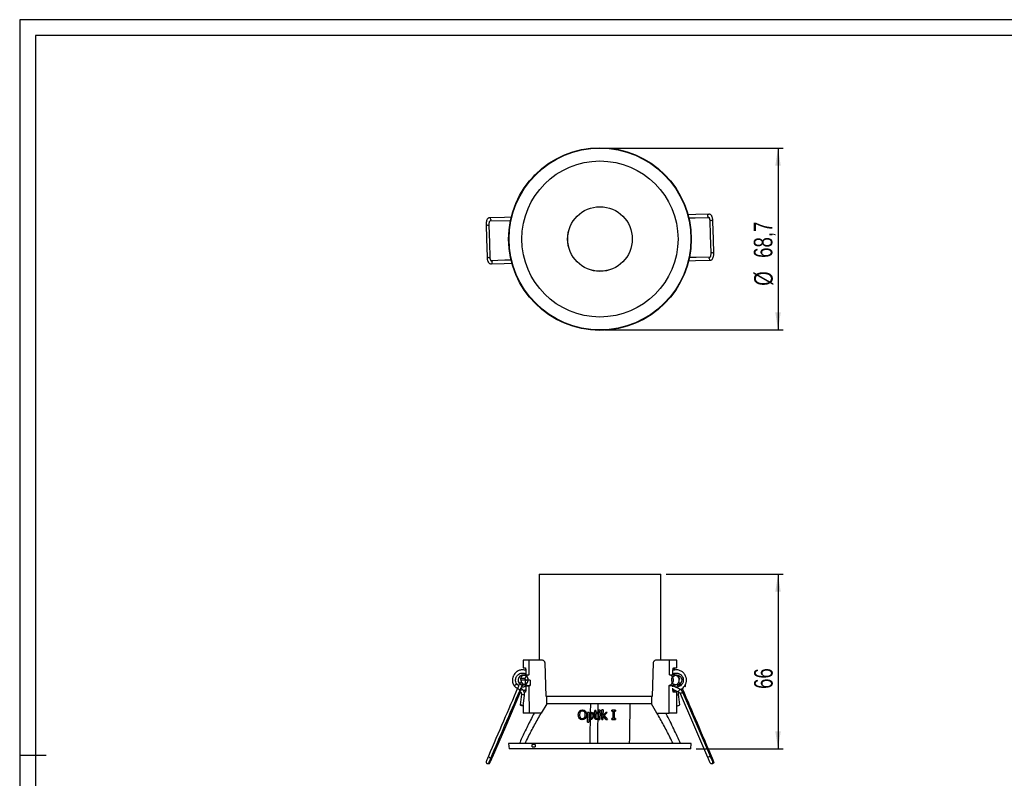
# Model space of a CAD drawing. Header units: millimetres. Extents: x 20 to 400, y 8 to 286.
# Tile 4 of 8: x 20 to 206, y 142 to 286. Entities that reach past the tile are written whole.
import ezdxf

# ---------------------------------------------------------------- set-up
doc = ezdxf.new("R2010")
doc.units = ezdxf.units.MM
doc.linetypes.add('CENTERX2', pattern=[20.32, 12.7, -2.54, 2.54, -2.54])
doc.layers.add('SLD-0', color=179, linetype='Continuous')
doc.styles.add('SLDTEXTSTYLE1', font='TXT', dxfattribs={"width": 0.75})
doc.dimstyles.new('SLDDIMSTYLE0', dxfattribs={"dimtxt": 3.5, "dimasz": 3.302, "dimexe": 0, "dimexo": 0.0625, "dimgap": 0.875, "dimtad": 1, "dimdec": 1, "dimlfac": 2, "dimrnd": 1e-09, "dimzin": 12, "dimdsep": 46, "dimtxsty": 'SLDTEXTSTYLE1', "dimsah": 1, "dimcen": 0.09, "dimadec": 0, "dimazin": 3, "dimtfac": 1, "dimtdec": 1, "dimtofl": 0, "dimtmove": 0, "dimatfit": 3, "dimfxl": 1, "dimfrac": 2, "dimtolj": 1, "dimtzin": 12, "dimarcsym": 0})
doc.dimstyles.new('SLDDIMSTYLE1', dxfattribs={"dimtxt": 3.5, "dimasz": 3.302, "dimexe": 0, "dimexo": 0.0625, "dimgap": 0.875, "dimtad": 1, "dimdec": 1, "dimlfac": 2, "dimrnd": 1e-09, "dimzin": 12, "dimdsep": 46, "dimtxsty": 'SLDTEXTSTYLE1', "dimsah": 1, "dimcen": 0.09, "dimadec": 0, "dimazin": 3, "dimtfac": 1, "dimtofl": 0, "dimtmove": 0, "dimatfit": 3, "dimfxl": 1, "dimfrac": 2, "dimtolj": 1, "dimtzin": 12, "dimarcsym": 0})

# ---------------------------------------------------------------- blocks, each defined once
blk = doc.blocks.new('_D')
at = {"layer": 'SLD-0'}
for p, q in [((141.68, 181.02), (163.82, 181.02)), ((162.82, 181.02), (162.82, 148.04)), ((147.35, 148.04), (163.82, 148.04))]:
    blk.add_line(p, q, dxfattribs=at)
for points in [[(162.82, 181.02), (162.31, 177.72), (163.33, 177.72)], [(162.82, 148.04), (163.33, 151.34), (162.31, 151.34)]]:
    blk.add_solid(points, dxfattribs=at)
at = {"layer": 'SLD-0', "insert": (158.31, 159.37), "char_height": 3.5, "attachment_point": 1, "rotation": 90, "style": 'SLDTEXTSTYLE1'}
blk.add_mtext('66', dxfattribs=at)
blk = doc.blocks.new('_D_1')
at = {"layer": 'SLD-0'}
for p, q in [((130.18, 261.56), (163.82, 261.56)), ((162.82, 261.56), (162.82, 227.21)), ((130.18, 227.21), (163.82, 227.21))]:
    blk.add_line(p, q, dxfattribs=at)
for points in [[(162.82, 261.56), (162.31, 258.26), (163.33, 258.26)], [(162.82, 227.21), (163.33, 230.51), (162.31, 230.51)]]:
    blk.add_solid(points, dxfattribs=at)
at = {"layer": 'SLD-0', "char_height": 3.5, "attachment_point": 1, "rotation": 90, "style": 'SLDTEXTSTYLE1'}
for s, insert in [('68,7', (158.25, 240.83)), ('%%c', (158.31, 235.55))]:
    blk.add_mtext(s, dxfattribs=dict(at, insert=insert))

msp = doc.modelspace()

# ---------------------------------------------------------------- linework, layer by layer
at = {"color": 7, "linetype": 'Continuous', "lineweight": 25}
for p, q in [((116.419, 255.933), (116.388, 255.963)), ((116.903, 256.508), (116.935, 256.478)), ((108.353, 247.795), (112.295, 247.906)), ((117.677, 181.02), (117.677, 164.786)), ((117.677, 181.02), (140.677, 181.02)), ((140.677, 164.786), (140.677, 181.02)), ((114.677, 164.786), (114.677, 163.345)), ((115.71, 164.786), (114.677, 164.786)), ((118.219, 164.786), (115.71, 164.786)), ((118.982, 157.92), (118.793, 164.295)), ((139.238, 164.295), (139.043, 157.92)), ((142.322, 164.786), (139.812, 164.786)), ((143.677, 164.786), (142.322, 164.786)), ((143.677, 163.345), (143.677, 164.786)), ((114.688, 163.344), (115.081, 163.324)), ((115.037, 161.985), (114.72, 161.968)), ((114.95, 161.945), (115.149, 162.036)), ((115.149, 162.036), (115.729, 162.036)), ((142.299, 162.036), (142.977, 162.036)), ((142.977, 162.036), (143.141, 161.964)), ((143.063, 161.998), (143.634, 161.968)), ((143.205, 162.942), (143.205, 162.915)), ((143.205, 162.226), (143.205, 162.036)), ((113.487, 160.266), (113.459, 160.302)), ((113.815, 159.959), (113.486, 160.266)), ((113.62, 160.141), (113.502, 160.28)), ((114.182, 161.363), (115.019, 161.363)), ((114.342, 160.541), (114.272, 160.541)), ((115.279, 161.036), (114.419, 161.036)), ((114.526, 160.129), (114.484, 160.053)), ((114.794, 160.119), (115.084, 160.104)), ((115.072, 161.036), (115.072, 160.237)), ((115.095, 160.086), (115.395, 160.07)), ((116.01, 161.036), (115.279, 161.036)), ((115.304, 160.036), (115.907, 160.036)), ((115.406, 160.087), (115.406, 160.036)), ((115.907, 160.036), (116.017, 160.036)), ((142.283, 160.036), (142.976, 160.036)), ((143.145, 160.11), (142.976, 160.036)), ((142.976, 159.78), (142.976, 160.036)), ((143.05, 160.036), (142.976, 160.036)), ((143.259, 160.086), (143.067, 160.075)), ((143.087, 160.084), (143.527, 160.108)), ((143.559, 160.119), (143.56, 160.119)), ((143.748, 161.831), (143.817, 161.765)), ((143.816, 160.306), (143.752, 160.245)), ((144.082, 160.541), (144.012, 160.541)), ((145.221, 159.939), (145.389, 160.237)), ((112.965, 159.959), (112.995, 159.924)), ((112.994, 159.923), (113.566, 159.391)), ((113.817, 159.964), (113.768, 160.004)), ((114.008, 158.979), (114.066, 158.925)), ((114.068, 159.121), (114.07, 159.123)), ((114.341, 158.339), (114.092, 156.367)), ((114.559, 159.267), (114.255, 159.55)), ((114.759, 158.99), (115.054, 159.139)), ((115.08, 158.744), (114.871, 158.733)), ((115.05, 158.72), (114.873, 158.721)), ((115.745, 159.886), (115.15, 159.886)), ((144.367, 159.237), (142.976, 159.938)), ((142.976, 159.126), (142.976, 159.473)), ((142.976, 159.302), (143.94, 158.816)), ((143.204, 159.886), (143.204, 159.843)), ((143.204, 159.158), (143.204, 159.126)), ((143.677, 154.786), (143.677, 158.723)), ((144.262, 156.367), (144.013, 158.339)), ((144.019, 159.941), (144.089, 159.941)), ((144.499, 159.122), (144.899, 159.494)), ((145.195, 159.769), (145.36, 159.923)), ((114.658, 156.167), (114.906, 158.139)), ((114.677, 156.32), (114.677, 154.786)), ((119.112, 156.517), (118.069, 154.786)), ((119.127, 157.92), (118.982, 157.92)), ((127.357, 156.517), (119.112, 156.517)), ((138.898, 157.92), (119.127, 157.92)), ((127.357, 156.517), (127.333, 154.924)), ((128.854, 156.517), (127.357, 156.517)), ((134.899, 156.517), (128.854, 156.517)), ((138.911, 156.517), (134.899, 156.517)), ((138.898, 157.92), (138.911, 156.517)), ((138.898, 157.92), (139.043, 157.92)), ((139.953, 154.786), (138.911, 156.517)), ((143.677, 156.32), (143.696, 156.167)), ((115.782, 154.786), (114.677, 154.786)), ((118.069, 154.786), (115.782, 154.786)), ((125.327, 154.467), (125.325, 154.467)), ((125.477, 155.004), (125.475, 155.004)), ((125.868, 155.387), (125.865, 155.387)), ((126.426, 155.147), (126.423, 155.147)), ((126.625, 154.467), (126.622, 154.467)), ((126.823, 153.105), (126.849, 154.9)), ((127.069, 154.9), (126.849, 154.9)), ((127.065, 154.594), (127.054, 153.843)), ((127.068, 154.594), (127.057, 153.843)), ((127.068, 154.594), (127.065, 154.594)), ((127.069, 154.9), (127.067, 154.77)), ((127.072, 154.9), (127.069, 154.9)), ((127.072, 154.9), (127.07, 154.77)), ((127.33, 154.734), (127.316, 153.771)), ((127.423, 154.745), (127.33, 154.734)), ((127.476, 154.944), (127.473, 154.944)), ((128.038, 154.722), (128.04, 154.9)), ((128.038, 154.722), (128.193, 154.722)), ((128.195, 154.9), (128.04, 154.9)), ((128.182, 153.997), (128.193, 154.722)), ((128.195, 154.9), (128.201, 155.276)), ((128.422, 155.276), (128.201, 155.276)), ((128.414, 154.722), (128.405, 154.104)), ((128.417, 154.722), (128.408, 154.104)), ((128.414, 154.722), (128.812, 154.722)), ((128.422, 155.276), (128.416, 154.9)), ((128.815, 154.9), (128.416, 154.9)), ((128.425, 155.276), (128.42, 154.9)), ((128.425, 155.276), (128.422, 155.276)), ((128.815, 154.9), (128.812, 154.722)), ((128.816, 154.722), (128.812, 154.722)), ((128.818, 154.9), (128.815, 154.9)), ((128.818, 154.9), (128.816, 154.722)), ((128.951, 155.121), (128.954, 155.343)), ((128.951, 155.121), (129.195, 155.121)), ((128.951, 153.593), (128.97, 154.9)), ((129.198, 155.343), (128.954, 155.343)), ((129.191, 154.9), (128.97, 154.9)), ((129.191, 154.9), (129.172, 153.593)), ((129.195, 154.9), (129.176, 153.593)), ((129.195, 154.9), (129.191, 154.9)), ((129.198, 155.343), (129.195, 155.121)), ((129.198, 155.121), (129.195, 155.121)), ((129.201, 155.343), (129.198, 155.121)), ((129.201, 155.343), (129.198, 155.343)), ((129.505, 153.593), (129.532, 155.409)), ((129.753, 155.409), (129.532, 155.409)), ((129.753, 155.409), (129.738, 154.354)), ((129.738, 154.354), (130.262, 154.9)), ((129.757, 155.409), (129.741, 154.354)), ((129.757, 155.409), (129.753, 155.409)), ((130.546, 154.9), (129.994, 154.353)), ((130.549, 154.9), (129.998, 154.353)), ((130.546, 154.9), (130.262, 154.9)), ((130.549, 154.9), (130.546, 154.9)), ((131.44, 155.165), (131.443, 155.343)), ((131.44, 155.165), (131.663, 155.165)), ((132.112, 155.343), (131.443, 155.343)), ((131.642, 153.77), (131.663, 155.165)), ((131.886, 155.165), (131.865, 153.77)), ((131.889, 155.165), (131.868, 153.77)), ((131.886, 155.165), (132.109, 155.165)), ((132.112, 155.343), (132.109, 155.165)), ((132.112, 155.165), (132.109, 155.165)), ((132.114, 155.343), (132.112, 155.165)), ((132.114, 155.343), (132.112, 155.343)), ((139.953, 154.786), (142.24, 154.786)), ((143.677, 154.786), (142.24, 154.786)), ((125.84, 153.548), (125.838, 153.548)), ((126.406, 153.789), (126.403, 153.789)), ((126.823, 153.105), (127.043, 153.105)), ((127.051, 153.662), (127.043, 153.105)), ((127.046, 153.105), (127.043, 153.105)), ((127.054, 153.662), (127.046, 153.105)), ((127.057, 153.843), (127.054, 153.843)), ((127.381, 153.571), (127.377, 153.571)), ((127.946, 154.287), (127.943, 154.287)), ((128.408, 154.104), (128.405, 154.104)), ((128.435, 153.852), (128.431, 153.852)), ((128.796, 153.609), (128.554, 153.571)), ((128.558, 153.571), (128.554, 153.571)), ((128.799, 153.814), (128.786, 153.814)), ((128.799, 153.814), (128.796, 153.609)), ((128.799, 153.609), (128.796, 153.609)), ((128.802, 153.814), (128.799, 153.609)), ((128.802, 153.814), (128.799, 153.814)), ((128.951, 153.593), (129.172, 153.593)), ((129.176, 153.593), (129.172, 153.593)), ((129.505, 153.593), (129.727, 153.593)), ((129.735, 154.139), (129.727, 153.593)), ((129.73, 153.593), (129.727, 153.593)), ((129.738, 154.139), (129.73, 153.593)), ((129.827, 154.226), (129.735, 154.139)), ((129.738, 154.139), (129.735, 154.139)), ((129.831, 154.226), (129.738, 154.139)), ((130.308, 153.593), (129.827, 154.226)), ((129.994, 154.353), (130.593, 153.593)), ((129.998, 154.353), (129.994, 154.353)), ((129.998, 154.353), (130.596, 153.593)), ((130.308, 153.593), (130.593, 153.593)), ((130.596, 153.593), (130.593, 153.593)), ((131.417, 153.593), (131.419, 153.77)), ((131.417, 153.593), (132.085, 153.593)), ((131.642, 153.77), (131.419, 153.77)), ((132.088, 153.77), (131.865, 153.77)), ((132.088, 153.77), (132.085, 153.593)), ((132.088, 153.593), (132.085, 153.593)), ((132.091, 153.77), (132.088, 153.593)), ((132.091, 153.77), (132.088, 153.77)), ((111.914, 149.036), (112.001, 148.036)), ((128.693, 149.036), (111.914, 149.036)), ((116.903, 148.886), (116.388, 148.886)), ((116.388, 148.386), (116.388, 148.886)), ((116.903, 148.886), (116.935, 148.386)), ((116.903, 148.886), (116.903, 148.386)), ((146.44, 149.036), (128.693, 149.036)), ((146.353, 148.036), (146.44, 149.036)), ((128.695, 148.036), (112.001, 148.036)), ((116.388, 148.386), (116.903, 148.386)), ((116.903, 148.386), (116.935, 148.386)), ((146.353, 148.036), (128.695, 148.036)), ((107.942, 145.246), (108.029, 145.26)), ((107.942, 145.246), (108.113, 145.246)), ((108.183, 145.365), (108.221, 145.427)), ((108.546, 146.257), (108.548, 146.259)), ((150.241, 145.246), (150.412, 145.246))]:
    msp.add_line(p, q, dxfattribs=at)
at = {"color": 8, "linetype": 'Continuous', "lineweight": 25}
for p, q in [((143.205, 162.942), (142.977, 162.93)), ((143.524, 161.966), (143.083, 161.99)), ((114.608, 160.269), (115.076, 160.244)), ((115.094, 160.093), (114.826, 160.108)), ((142.976, 159.138), (143.204, 159.126))]:
    msp.add_line(p, q, dxfattribs=at)
at = {"color": 7, "linetype": 'Continuous', "lineweight": 25, "flags": 128}
for points in [[(112.436, 248.506), (111.142, 248.47), (108.295, 248.39)], [(108.546, 248.099), (108.541, 247.984), (108.502, 247.887), (108.436, 247.82), (108.353, 247.795), (108.352, 247.795)], [(149.792, 249.077), (147.283, 249.006), (145.808, 248.965)], [(145.96, 248.372), (147.142, 248.405), (149.779, 248.479)], [(149.962, 247.879), (149.934, 247.86), (149.933, 247.856)], [(149.933, 247.856), (150.011, 245.097), (150.104, 241.759)], [(150.689, 241.626), (150.611, 244.385), (150.518, 247.723)], [(107.665, 247.149), (107.742, 244.39), (107.836, 241.051)], [(108.221, 246.993), (108.249, 247.012), (108.249, 247.016)], [(108.42, 240.918), (108.343, 243.677), (108.249, 247.015)], [(108.392, 240.895), (108.42, 240.914), (108.42, 240.918)], [(112.388, 240.402), (111.212, 240.369), (108.575, 240.295)], [(145.92, 240.268), (147.212, 240.304), (150.059, 240.384)], [(150.001, 240.979), (147.326, 240.904), (146.056, 240.869)], [(149.807, 240.675), (149.813, 240.79), (149.852, 240.888), (149.918, 240.954), (150.001, 240.979), (150.002, 240.979)], [(150.133, 241.781), (150.105, 241.762), (150.104, 241.758)], [(108.561, 239.698), (111.071, 239.768), (112.55, 239.809)], [(115.149, 162.942), (115.149, 162.489), (115.149, 162.036)], [(142.977, 162.036), (142.977, 162.489), (142.977, 162.942)], [(143.055, 163.312), (143.134, 163.316), (143.666, 163.344)], [(143.736, 160.235), (143.757, 160.129), (143.818, 160.031), (143.909, 159.965), (144.016, 159.941), (144.123, 159.963), (144.214, 160.027), (144.274, 160.123), (144.295, 160.238), (144.274, 160.353), (144.213, 160.451), (144.122, 160.517), (144.015, 160.541), (144.011, 160.541)], [(108.85, 146.434), (111.359, 152.281), (114.031, 158.505)], [(115.15, 159.886), (115.15, 159.581), (115.15, 159.126)], [(143.669, 158.723), (143.096, 158.753), (143.052, 158.755)], [(144.323, 158.505), (146.833, 152.658), (149.504, 146.434)], [(150.102, 146.481), (147.592, 152.328), (144.921, 158.552)], [(114.658, 156.167), (114.637, 156.186), (114.577, 156.218), (114.485, 156.257), (114.377, 156.298), (114.269, 156.334), (114.177, 156.359), (114.115, 156.371), (114.092, 156.367), (114.113, 156.348), (114.173, 156.316), (114.264, 156.277), (114.372, 156.236), (114.481, 156.2), (114.573, 156.174), (114.635, 156.163), (114.658, 156.167)], [(119.112, 156.517), (119.12, 157.217), (119.127, 157.92)], [(108.221, 145.427), (108.249, 145.539), (108.249, 145.572)], [(150.381, 145.832), (150.494, 145.809), (150.592, 145.746), (150.66, 145.651), (150.688, 145.539), (150.672, 145.427), (150.614, 145.332), (150.523, 145.269), (150.412, 145.246), (150.411, 145.246)]]:
    msp.add_lwpolyline(points, dxfattribs=at)
at = {"color": 7, "linetype": 'CENTERX2', "flags": 128}
for points in [[(115.615, 160.932), (115.582, 161.304), (115.409, 161.636), (115.123, 161.877), (114.766, 161.989), (114.393, 161.956), (114.062, 161.784), (113.821, 161.497), (113.709, 161.14), (113.742, 160.767), (113.914, 160.436), (114.201, 160.195), (114.558, 160.083), (114.93, 160.115), (115.262, 160.288), (115.502, 160.575), (115.615, 160.932)], [(142.739, 160.932), (142.772, 161.304), (142.944, 161.636), (143.231, 161.877), (143.588, 161.989), (143.96, 161.956), (144.292, 161.784), (144.532, 161.497), (144.645, 161.14), (144.612, 160.767), (144.439, 160.436), (144.153, 160.195), (143.796, 160.083), (143.424, 160.115), (143.092, 160.288), (142.851, 160.575), (142.739, 160.932)]]:
    msp.add_lwpolyline(points, dxfattribs=at)
at = {"color": 8, "linetype": 'Continuous', "lineweight": 25, "flags": 128}
msp.add_lwpolyline([(144.171, 161.363), (144.173, 161.363), (144.167, 161.361), (144.156, 161.357), (144.139, 161.351), (144.118, 161.344), (144.092, 161.336), (144.067, 161.327)], dxfattribs=at)
at = {"color": 7, "linetype": 'Continuous', "lineweight": 25}
for radius in [17.263, 17.176, 14.75, 6.109, 6.1]:
    msp.add_circle((129.177, 244.387), radius, dxfattribs=at)
for centre, radius, start, end in [((129.177, 244.387), 17.25, 135.36044, 137.85176), ((129.177, 244.387), 17.206, 135.35727, 137.85492), ((108.265, 248.109), 0.282, 357.91304, 85.73684), ((149.8, 248.781), 0.296, 91.61938, 182.08633), ((149.805, 248.782), 0.302, 182.21914, 266.73339), ((150.062, 247.17), 0.716, 50.5245, 98.05942), ((108.12, 247.701), 0.715, 230.46934, 278.08089), ((108.291, 241.604), 0.716, 230.52443, 278.05957), ((108.548, 239.993), 0.302, 2.21939, 86.73315), ((150.089, 240.665), 0.282, 177.9148, 265.73507), ((150.233, 241.073), 0.715, 50.46941, 98.08099), ((108.554, 239.994), 0.296, 271.61947, 2.08632), ((114.255, 160.246), 0.295, 336.65359, 86.83758), ((114.325, 160.246), 0.295, 336.65823, 86.66785), ((114.323, 160.23), 0.292, 294.33289, 339.66172), ((144.071, 160.241), 0.3, 273.56442, 87.80366), ((114.522, 160.078), 1.059, 211.72171, 244.62521), ((113.879, 159.159), 0.671, 263.21854, 283.05902), ((114.758, 158.454), 0.837, 103.78334, 145.78317), ((114.221, 157.104), 1.241, 56.50066, 84.47546), ((143.475, 159.092), 0.926, 282.59689, 305.54148), ((144.805, 158.363), 0.977, 116.60413, 152.35592), ((144.71, 157.396), 1.174, 79.67117, 109.26057), ((143.631, 157.249), 1.085, 273.46241, 305.56574), ((108.997, 147.209), 1.054, 211.60989, 244.67894), ((108.11, 145.556), 0.309, 270.3874, 335.3819), ((108.137, 145.553), 0.284, 333.71718, 45.1737), ((108.698, 147.088), 0.671, 263.21601, 283.06111), ((149.867, 145.637), 0.876, 74.41265, 114.44598), ((150.23, 145.533), 0.286, 213.61865, 48.77338), ((150.337, 146.326), 0.341, 104.0634, 140.03313)]:
    msp.add_arc(centre, radius, start, end, dxfattribs=at)
for major_axis, start_param, end_param in [((0.407, 830.704), 1.9785624, 1.9821713), ((0.407, 830.704), 4.3010311, 4.30464), ((0.4, 816.382), 1.9911792, 1.9925213), ((0.407, 830.704), 4.2914892, 4.2984028), ((0.407, 830.704), 1.9849968, 1.9917132)]:
    msp.add_ellipse((129.177, 494.203), major_axis=major_axis, ratio=0.0174482, start_param=start_param, end_param=end_param, dxfattribs=at)
for points, knots in [([(108.286, 248.39), (108.226, 248.377), (108.111, 248.354), (107.948, 248.222), (107.807, 248.006), (107.719, 247.718), (107.672, 247.417), (107.667, 247.24), (107.665, 247.149)], [0, 0, 0, 0, 0.137772, 0.2639817, 0.472001, 0.7070517, 0.8493033, 1, 1, 1, 1]), ([(108.249, 247.016), (108.247, 247.088), (108.242, 247.227), (108.259, 247.418), (108.287, 247.569), (108.32, 247.68), (108.351, 247.755), (108.377, 247.791), (108.363, 247.789), (108.358, 247.789)], [0, 0, 0, 0, 0.1846964, 0.3583221, 0.5138215, 0.6471719, 0.7679197, 0.9050494, 1, 1, 1, 1]), ([(150.518, 247.723), (150.515, 247.819), (150.509, 248.008), (150.466, 248.271), (150.408, 248.491), (150.338, 248.667), (150.253, 248.819), (150.137, 248.955), (149.977, 249.066), (149.842, 249.072), (149.771, 249.075)], [0, 0, 0, 0, 0.1418387, 0.2771424, 0.400242, 0.5073919, 0.6085433, 0.7244632, 0.8559117, 1, 1, 1, 1]), ([(149.777, 248.47), (149.779, 248.466), (149.782, 248.459), (149.821, 248.395), (149.863, 248.283), (149.91, 248.1), (149.925, 247.941), (149.933, 247.856)], [0, 0, 0, 0, 0.1170936, 0.2681676, 0.4696474, 0.717854, 1, 1, 1, 1]), ([(107.836, 241.051), (107.839, 240.955), (107.845, 240.766), (107.887, 240.503), (107.946, 240.283), (108.016, 240.107), (108.101, 239.955), (108.217, 239.819), (108.377, 239.709), (108.512, 239.702), (108.583, 239.699)], [0, 0, 0, 0, 0.1418387, 0.2771422, 0.400242, 0.5073921, 0.6085433, 0.7244631, 0.8559117, 1, 1, 1, 1]), ([(108.576, 240.304), (108.575, 240.308), (108.572, 240.315), (108.533, 240.379), (108.491, 240.491), (108.443, 240.674), (108.428, 240.833), (108.42, 240.918)], [0, 0, 0, 0, 0.1170935, 0.2681676, 0.4696471, 0.7178532, 1, 1, 1, 1]), ([(150.104, 241.758), (150.107, 241.686), (150.111, 241.547), (150.094, 241.356), (150.067, 241.205), (150.034, 241.094), (150.003, 241.019), (149.977, 240.984), (149.99, 240.985), (149.996, 240.985)], [0, 0, 0, 0, 0.1846968, 0.3583224, 0.5138216, 0.6471719, 0.7679199, 0.9050494, 1, 1, 1, 1]), ([(150.068, 240.384), (150.128, 240.397), (150.243, 240.421), (150.406, 240.552), (150.546, 240.768), (150.635, 241.056), (150.682, 241.357), (150.686, 241.534), (150.689, 241.625)], [0, 0, 0, 0, 0.13777196, 0.26398158, 0.47200083, 0.70705124, 0.84930282, 1, 1, 1, 1]), ([(118.793, 164.295), (118.792, 164.312), (118.787, 164.379), (118.749, 164.493), (118.655, 164.62), (118.516, 164.722), (118.363, 164.778), (118.259, 164.784), (118.219, 164.786)], [0, 0, 0, 0, 0.0639225, 0.2402746, 0.423918, 0.6268657, 0.855373, 1, 1, 1, 1]), ([(139.812, 164.786), (139.766, 164.783), (139.647, 164.775), (139.469, 164.7), (139.318, 164.56), (139.248, 164.412), (139.24, 164.323), (139.238, 164.295)], [0, 0, 0, 0, 0.1694093, 0.4286272, 0.6779235, 0.897982, 1, 1, 1, 1]), ([(115.149, 162.863), (115.071, 162.888), (114.885, 162.948), (114.589, 162.968), (114.279, 162.947), (113.986, 162.879), (113.697, 162.763), (113.419, 162.594), (113.171, 162.376), (112.968, 162.126), (112.831, 161.886), (112.741, 161.667), (112.677, 161.448), (112.638, 161.2), (112.633, 160.915), (112.674, 160.609), (112.778, 160.267), (112.908, 160.052), (112.977, 159.939)], [0, 0, 0, 0, 0.0508768, 0.1221056, 0.1847099, 0.2450086, 0.3099763, 0.3790359, 0.4481014, 0.5157506, 0.5801468, 0.6208491, 0.6642652, 0.7232381, 0.7778114, 0.8424966, 0.9170126, 1, 1, 1, 1]), ([(113.47, 160.28), (113.398, 160.41), (113.262, 160.655), (113.221, 161.055), (113.275, 161.4), (113.393, 161.676), (113.538, 161.883), (113.74, 162.087), (114.033, 162.272), (114.438, 162.374), (114.83, 162.362), (115.054, 162.258), (115.149, 162.214)], [0, 0, 0, 0, 0.127163, 0.2403461, 0.3396551, 0.4257422, 0.4967255, 0.5558005, 0.6719596, 0.7894601, 0.9103845, 1, 1, 1, 1]), ([(114.652, 161.947), (114.637, 161.938), (114.521, 161.867), (114.326, 161.691), (114.23, 161.472), (114.182, 161.363)], [0, 0, 0, 0, 0.0696335, 0.534622, 1, 1, 1, 1]), ([(114.652, 161.947), (114.663, 161.953), (114.684, 161.964), (114.708, 161.967), (114.72, 161.968)], [0, 0, 0, 0, 0.4999948, 1, 1, 1, 1]), ([(114.95, 161.945), (114.903, 161.945), (114.784, 161.946), (114.702, 161.947), (114.652, 161.947)], [0, 0, 0, 0, 0.3931822, 1, 1, 1, 1]), ([(114.689, 163.345), (114.688, 163.345), (114.686, 163.345), (114.798, 163.346), (114.965, 163.347), (115.05, 163.347)], [0, 0, 0, 0, 0.23118558, 0.61412415, 1, 1, 1, 1]), ([(114.72, 161.968), (114.769, 161.968), (114.852, 161.967), (114.972, 161.966), (115.021, 161.966)], [0, 0, 0, 0, 0.6005213, 1, 1, 1, 1]), ([(115.729, 162.036), (115.61, 161.985), (115.372, 161.883), (115.133, 161.628), (115.051, 161.436), (115.019, 161.363)], [0, 0, 0, 0, 0.3817592, 0.7648225, 1, 1, 1, 1]), ([(115.05, 163.347), (115.06, 163.342), (115.082, 163.333), (115.112, 163.261), (115.135, 163.156), (115.147, 163.042), (115.148, 162.969), (115.149, 162.942)], [0, 0, 0, 0, 0.2194794, 0.4389308, 0.6585088, 0.8743763, 1, 1, 1, 1]), ([(142.283, 160.036), (142.405, 160.088), (142.649, 160.191), (142.917, 160.485), (143.061, 160.831), (143.072, 161.186), (142.965, 161.51), (142.759, 161.784), (142.52, 161.954), (142.355, 162.015), (142.299, 162.036)], [0, 0, 0, 0, 0.1462117, 0.2929109, 0.4300348, 0.5570972, 0.679629, 0.8036902, 0.9343795, 1, 1, 1, 1]), ([(142.977, 162.942), (142.979, 162.987), (142.981, 163.076), (143.002, 163.195), (143.033, 163.287), (143.067, 163.339), (143.09, 163.345), (143.099, 163.347)], [0, 0, 0, 0, 0.2080066, 0.4158622, 0.6276131, 0.8447757, 1, 1, 1, 1]), ([(144.325, 159.258), (144.392, 159.284), (144.594, 159.362), (144.898, 159.586), (145.177, 159.895), (145.361, 160.222), (145.465, 160.509), (145.517, 160.769), (145.534, 161.008), (145.523, 161.229), (145.488, 161.445), (145.422, 161.686), (145.306, 161.952), (145.126, 162.226), (144.902, 162.467), (144.643, 162.665), (144.359, 162.814), (144.061, 162.913), (143.75, 162.964), (143.43, 162.961), (143.167, 162.924), (143.021, 162.868), (142.977, 162.851)], [0, 0, 0, 0, 0.0366141, 0.109049, 0.1883827, 0.2460776, 0.2976076, 0.3422041, 0.3795536, 0.4185319, 0.4536222, 0.4895745, 0.5445945, 0.5994224, 0.6544007, 0.7095767, 0.7632751, 0.8151196, 0.8676567, 0.9210481, 0.9762801, 1, 1, 1, 1]), ([(142.977, 162.198), (142.994, 162.211), (143.123, 162.302), (143.418, 162.362), (143.747, 162.364), (143.997, 162.304), (144.19, 162.229), (144.401, 162.103), (144.623, 161.9), (144.821, 161.601), (144.919, 161.281), (144.935, 160.988), (144.906, 160.75), (144.832, 160.505), (144.742, 160.356), (144.696, 160.28)], [0, 0, 0, 0, 0.0179623, 0.1339001, 0.2444689, 0.2965001, 0.3503741, 0.4195886, 0.5043246, 0.6039489, 0.7205488, 0.7839511, 0.8519588, 0.9244432, 1, 1, 1, 1]), ([(143.099, 163.347), (143.202, 163.347), (143.409, 163.346), (143.589, 163.345), (143.678, 163.345), (143.668, 163.345), (143.666, 163.345)], [0, 0, 0, 0, 0.3009389, 0.6039675, 0.9108435, 1, 1, 1, 1]), ([(143.141, 161.964), (143.191, 161.964), (143.293, 161.965), (143.42, 161.966), (143.491, 161.966), (143.524, 161.966)], [0, 0, 0, 0, 0.3340262, 0.6932066, 1, 1, 1, 1]), ([(143.272, 163.324), (143.272, 163.324), (143.262, 163.316), (143.242, 163.258), (143.218, 163.156), (143.207, 163.042), (143.205, 162.969), (143.205, 162.942)], [0, 0, 0, 0, 0.0020314, 0.2826208, 0.5633714, 0.8393779, 1, 1, 1, 1]), ([(143.524, 161.966), (143.527, 161.966), (143.533, 161.965), (143.562, 161.952), (143.624, 161.921), (143.692, 161.877), (143.737, 161.84), (143.748, 161.831)], [0, 0, 0, 0, 0.08483194, 0.20498141, 0.43098344, 0.85747552, 1, 1, 1, 1]), ([(143.702, 161.947), (143.691, 161.953), (143.67, 161.964), (143.646, 161.967), (143.634, 161.968)], [0, 0, 0, 0, 0.4999939, 1, 1, 1, 1]), ([(143.702, 161.947), (143.717, 161.938), (143.832, 161.867), (144.028, 161.691), (144.123, 161.472), (144.171, 161.363)], [0, 0, 0, 0, 0.0696335, 0.534622, 1, 1, 1, 1]), ([(114.289, 160.54), (114.261, 160.539), (114.209, 160.538), (114.129, 160.503), (114.067, 160.45), (114.021, 160.386), (113.987, 160.326), (113.938, 160.228), (113.862, 160.066), (113.754, 159.825), (113.667, 159.626), (113.622, 159.521)], [0, 0, 0, 0, 0.0610684, 0.1140592, 0.1990136, 0.2616962, 0.3396006, 0.4559007, 0.6097335, 0.7953122, 1, 1, 1, 1]), ([(114.07, 159.123), (114.099, 159.191), (114.157, 159.327), (114.244, 159.526), (114.323, 159.703), (114.388, 159.846), (114.435, 159.95), (114.475, 160.032), (114.479, 160.042), (114.482, 160.048)], [0, 0, 0, 0, 0.1486329, 0.2987488, 0.4456704, 0.5851408, 0.7139268, 0.8301013, 1, 1, 1, 1]), ([(114.182, 161.363), (114.178, 161.348), (114.167, 161.305), (114.171, 161.232), (114.203, 161.152), (114.26, 161.088), (114.335, 161.044), (114.391, 161.039), (114.419, 161.036)], [0, 0, 0, 0, 0.1020214, 0.2801589, 0.4593377, 0.6394738, 0.8198685, 1, 1, 1, 1]), ([(114.261, 161.094), (114.255, 161.052), (114.233, 160.893), (114.28, 160.689), (114.367, 160.562), (114.387, 160.532)], [0, 0, 0, 0, 0.2164568, 0.8170775, 1, 1, 1, 1]), ([(114.602, 160.244), (114.624, 160.227), (114.679, 160.182), (114.751, 160.14), (114.8, 160.117), (114.819, 160.109), (114.824, 160.108), (114.826, 160.108)], [0, 0, 0, 0, 0.2752411, 0.6926774, 0.8230776, 0.9320767, 1, 1, 1, 1]), ([(115.019, 161.363), (115.013, 161.338), (115.001, 161.287), (115.016, 161.208), (115.055, 161.137), (115.117, 161.08), (115.195, 161.043), (115.252, 161.038), (115.279, 161.036)], [0, 0, 0, 0, 0.1600958, 0.3201977, 0.4810908, 0.6499121, 0.8312132, 1, 1, 1, 1]), ([(115.072, 160.237), (115.072, 160.22), (115.073, 160.186), (115.077, 160.141), (115.082, 160.107), (115.089, 160.088), (115.093, 160.086), (115.095, 160.086)], [0, 0, 0, 0, 0.2127011, 0.4253536, 0.6392731, 0.8547562, 1, 1, 1, 1]), ([(115.095, 160.086), (115.118, 160.086), (115.169, 160.086), (115.27, 160.086), (115.358, 160.087), (115.406, 160.087)], [0, 0, 0, 0, 0.28703712, 0.61357404, 1, 1, 1, 1]), ([(115.15, 159.886), (115.151, 159.902), (115.154, 159.935), (115.18, 159.98), (115.218, 160.014), (115.261, 160.033), (115.291, 160.035), (115.304, 160.036)], [0, 0, 0, 0, 0.2074888, 0.4148974, 0.6247058, 0.83984, 1, 1, 1, 1]), ([(115.907, 160.036), (115.888, 160.034), (115.848, 160.03), (115.797, 160), (115.76, 159.958), (115.746, 159.917), (115.745, 159.893), (115.745, 159.886)], [0, 0, 0, 0, 0.240432, 0.4812978, 0.7088576, 0.9160001, 1, 1, 1, 1]), ([(143.204, 159.886), (143.203, 159.902), (143.199, 159.935), (143.174, 159.98), (143.136, 160.014), (143.093, 160.033), (143.063, 160.035), (143.05, 160.036)], [0, 0, 0, 0, 0.2074888, 0.4148974, 0.6247057, 0.8398399, 1, 1, 1, 1]), ([(143.527, 160.108), (143.496, 160.108), (143.426, 160.108), (143.299, 160.109), (143.196, 160.109), (143.145, 160.11)], [0, 0, 0, 0, 0.2951551, 0.6551059, 1, 1, 1, 1]), ([(143.259, 160.086), (143.262, 160.087), (143.265, 160.088), (143.268, 160.1), (143.269, 160.104)], [0, 0, 0, 0, 0.7191912, 1, 1, 1, 1]), ([(144.696, 160.28), (144.6, 160.167), (144.419, 159.953), (144.061, 159.771), (143.722, 159.706), (143.495, 159.704), (143.391, 159.731), (143.383, 159.733)], [0, 0, 0, 0, 0.293745, 0.5551927, 0.7845926, 0.9834555, 1, 1, 1, 1]), ([(143.752, 160.244), (143.73, 160.227), (143.674, 160.182), (143.603, 160.14), (143.554, 160.117), (143.535, 160.109), (143.529, 160.108), (143.527, 160.108)], [0, 0, 0, 0, 0.2752415, 0.6926783, 0.8230778, 0.9320795, 1, 1, 1, 1]), ([(143.817, 161.765), (143.852, 161.725), (143.964, 161.595), (144.089, 161.325), (144.127, 160.966), (144.043, 160.615), (143.909, 160.405), (143.822, 160.312), (143.816, 160.306)], [0, 0, 0, 0, 0.0997124, 0.3215923, 0.5425677, 0.7628821, 0.9833546, 1, 1, 1, 1]), ([(144.171, 161.363), (144.176, 161.348), (144.187, 161.305), (144.182, 161.232), (144.152, 161.152), (144.113, 161.113), (144.093, 161.094)], [0, 0, 0, 0, 0.161303, 0.4429509, 0.726245, 1, 1, 1, 1]), ([(144.49, 160.068), (144.489, 160.069), (144.459, 160.137), (144.416, 160.225), (144.367, 160.327), (144.332, 160.385), (144.305, 160.431), (144.282, 160.449), (144.278, 160.452)], [0, 0, 0, 0, 0.0047973, 0.3670551, 0.6409281, 0.8243826, 0.9719926, 1, 1, 1, 1]), ([(113.622, 159.521), (112.73, 157.444), (110.889, 153.156), (109.049, 148.868), (108.1, 146.657)], [0, 0, 0, 0, 0.484383, 1, 1, 1, 1]), ([(108.548, 146.259), (109.439, 148.336), (111.28, 152.624), (113.121, 156.912), (114.07, 159.123)], [0, 0, 0, 0, 0.48438299, 1, 1, 1, 1]), ([(113.145, 159.782), (113.192, 159.722), (113.282, 159.606), (113.404, 159.525), (113.462, 159.487)], [0, 0, 0, 0, 0.52534655, 1, 1, 1, 1]), ([(114.031, 158.504), (114.078, 158.577), (114.135, 158.664), (114.225, 158.711), (114.24, 158.719)], [0, 0, 0, 0, 0.8266413, 1, 1, 1, 1]), ([(114.066, 158.925), (114.108, 158.888), (114.192, 158.813), (114.28, 158.667), (114.335, 158.506), (114.339, 158.394), (114.341, 158.339)], [0, 0, 0, 0, 0.2464524, 0.4999849, 0.7535261, 1, 1, 1, 1]), ([(115.15, 159.847), (115.115, 159.829), (114.979, 159.755), (114.699, 159.696), (114.461, 159.725), (114.34, 159.74)], [0, 0, 0, 0, 0.1400561, 0.5599758, 1, 1, 1, 1]), ([(114.906, 158.139), (114.917, 158.239), (114.939, 158.443), (114.879, 158.748), (114.757, 159.034), (114.624, 159.19), (114.559, 159.267)], [0, 0, 0, 0, 0.2464614, 0.4999951, 0.7535316, 1, 1, 1, 1]), ([(114.674, 159.117), (114.715, 159.118), (114.817, 159.121), (114.977, 159.147), (115.092, 159.183), (115.15, 159.201)], [0, 0, 0, 0, 0.2553674, 0.6277265, 1, 1, 1, 1]), ([(115.15, 159.126), (115.149, 159.081), (115.146, 158.992), (115.129, 158.873), (115.104, 158.781), (115.076, 158.728), (115.058, 158.723), (115.05, 158.72)], [0, 0, 0, 0, 0.2077035, 0.4152562, 0.6266962, 0.8435568, 1, 1, 1, 1]), ([(142.976, 159.22), (143.021, 159.205), (143.129, 159.169), (143.241, 159.148), (143.306, 159.136)], [0, 0, 0, 0, 0.4195663, 1, 1, 1, 1]), ([(143.098, 158.72), (143.085, 158.725), (143.058, 158.734), (143.021, 158.806), (142.993, 158.912), (142.978, 159.026), (142.977, 159.099), (142.976, 159.126)], [0, 0, 0, 0, 0.2192055, 0.438384, 0.6576877, 0.8732809, 1, 1, 1, 1]), ([(143.669, 158.723), (143.671, 158.723), (143.683, 158.723), (143.601, 158.723), (143.424, 158.722), (143.207, 158.721), (143.098, 158.72)], [0, 0, 0, 0, 0.0555948, 0.3648974, 0.6812319, 1, 1, 1, 1]), ([(143.204, 159.126), (143.205, 159.081), (143.207, 158.992), (143.225, 158.874), (143.248, 158.784), (143.266, 158.756), (143.274, 158.744)], [0, 0, 0, 0, 0.2601872, 0.520185, 0.7850535, 1, 1, 1, 1]), ([(143.594, 158.99), (143.548, 158.911), (143.5, 158.829), (143.484, 158.737), (143.483, 158.733)], [0, 0, 0, 0, 0.9570456, 1, 1, 1, 1]), ([(143.911, 159.965), (143.914, 159.959), (143.927, 159.931), (143.956, 159.867), (143.988, 159.798), (143.999, 159.774)], [0, 0, 0, 0, 0.126696, 0.696272, 1, 1, 1, 1]), ([(143.941, 158.816), (144.018, 158.781), (144.173, 158.71), (144.273, 158.573), (144.323, 158.504)], [0, 0, 0, 0, 0.4999634, 1, 1, 1, 1]), ([(144.013, 158.339), (144.015, 158.394), (144.02, 158.506), (144.059, 158.636), (144.102, 158.701), (144.113, 158.719)], [0, 0, 0, 0, 0.4139244, 0.8397175, 1, 1, 1, 1]), ([(144.921, 158.551), (144.859, 158.69), (144.735, 158.967), (144.49, 159.147), (144.367, 159.237)], [0, 0, 0, 0, 0.4999874, 1, 1, 1, 1]), ([(150.254, 146.657), (149.363, 148.734), (147.541, 152.979), (145.718, 157.223), (144.788, 159.391)], [0, 0, 0, 0, 0.4893301, 1, 1, 1, 1]), ([(128.75, 149.036), (128.759, 149.745), (128.777, 151.163), (128.811, 153.665), (128.838, 155.435), (128.854, 156.517)], [0, 0, 0, 0, 0.2800034, 0.5600068, 1, 1, 1, 1]), ([(134.782, 149.036), (134.788, 149.485), (134.8, 150.359), (134.819, 151.625), (134.838, 152.887), (134.858, 154.136), (134.879, 155.364), (134.892, 156.142), (134.899, 156.517)], [0, 0, 0, 0, 0.1754495, 0.3416036, 0.5001726, 0.6781608, 0.8447624, 1, 1, 1, 1]), ([(116.745, 154.79), (116.508, 154.339), (115.878, 153.146), (114.945, 151.227), (114.271, 149.751), (113.945, 149.039)], [0, 0, 0, 0, 0.2389529, 0.6326334, 1, 1, 1, 1]), ([(115.02, 149.036), (115.218, 149.44), (115.602, 150.229), (116.201, 151.4), (116.812, 152.553), (117.434, 153.686), (117.862, 154.427), (118.069, 154.786)], [0, 0, 0, 0, 0.2072775, 0.4042022, 0.606126, 0.8088293, 1, 1, 1, 1]), ([(125.084, 154.467), (125.093, 154.584), (125.108, 154.759), (125.194, 154.991), (125.267, 155.095), (125.303, 155.147)], [0, 0, 0, 0, 0.50307117, 0.75125209, 1, 1, 1, 1]), ([(125.281, 153.789), (125.22, 153.891), (125.099, 154.097), (125.089, 154.343), (125.084, 154.467)], [0, 0, 0, 0, 0.4973569, 1, 1, 1, 1]), ([(125.303, 155.147), (125.34, 155.185), (125.415, 155.26), (125.606, 155.364), (125.762, 155.378), (125.865, 155.387)], [0, 0, 0, 0, 0.25075178, 0.50080357, 1, 1, 1, 1]), ([(125.475, 155.004), (125.449, 154.962), (125.396, 154.878), (125.34, 154.695), (125.331, 154.558), (125.325, 154.467)], [0, 0, 0, 0, 0.250552, 0.5002543, 1, 1, 1, 1]), ([(125.325, 154.467), (125.327, 154.384), (125.332, 154.218), (125.394, 154.022), (125.489, 153.89), (125.584, 153.81), (125.705, 153.759), (125.796, 153.751), (125.842, 153.748)], [0, 0, 0, 0, 0.2491083, 0.4987948, 0.6243299, 0.7488075, 0.8742178, 1, 1, 1, 1]), ([(125.477, 155.004), (125.45, 154.96), (125.372, 154.833), (125.336, 154.646), (125.329, 154.512), (125.327, 154.467)], [0, 0, 0, 0, 0.263309, 0.7521651, 1, 1, 1, 1]), ([(125.327, 154.467), (125.329, 154.402), (125.332, 154.274), (125.372, 154.087), (125.459, 153.917), (125.602, 153.791), (125.747, 153.752), (125.827, 153.749), (125.845, 153.748)], [0, 0, 0, 0, 0.1943289, 0.3878786, 0.5832416, 0.7801352, 0.9515402, 1, 1, 1, 1]), ([(125.864, 155.188), (125.827, 155.186), (125.754, 155.183), (125.646, 155.15), (125.548, 155.088), (125.5, 155.032), (125.475, 155.004)], [0, 0, 0, 0, 0.2510265, 0.500781, 0.7496193, 1, 1, 1, 1]), ([(125.866, 155.188), (125.829, 155.186), (125.755, 155.183), (125.637, 155.146), (125.542, 155.08), (125.495, 155.025), (125.477, 155.004)], [0, 0, 0, 0, 0.2527298, 0.5072212, 0.814608, 1, 1, 1, 1]), ([(125.842, 153.748), (125.885, 153.75), (125.972, 153.755), (126.098, 153.807), (126.202, 153.893), (126.303, 154.033), (126.368, 154.231), (126.376, 154.388), (126.38, 154.467)], [0, 0, 0, 0, 0.1247743, 0.2497986, 0.3751823, 0.5003744, 0.7495658, 1, 1, 1, 1]), ([(126.246, 155.004), (126.223, 155.031), (126.178, 155.085), (126.087, 155.144), (125.981, 155.181), (125.903, 155.186), (125.864, 155.188)], [0, 0, 0, 0, 0.2490495, 0.4988283, 0.7478303, 1, 1, 1, 1]), ([(125.865, 155.387), (125.976, 155.377), (126.196, 155.356), (126.347, 155.217), (126.423, 155.147)], [0, 0, 0, 0, 0.499212, 1, 1, 1, 1]), ([(125.868, 155.387), (125.967, 155.378), (126.165, 155.36), (126.338, 155.24), (126.413, 155.161), (126.426, 155.147)], [0, 0, 0, 0, 0.4529728, 0.9078266, 1, 1, 1, 1]), ([(126.38, 154.467), (126.378, 154.563), (126.375, 154.755), (126.289, 154.921), (126.246, 155.004)], [0, 0, 0, 0, 0.5003837, 1, 1, 1, 1]), ([(126.622, 154.467), (126.612, 154.349), (126.598, 154.173), (126.512, 153.943), (126.439, 153.84), (126.403, 153.789)], [0, 0, 0, 0, 0.5024285, 0.7506047, 1, 1, 1, 1]), ([(126.625, 154.467), (126.621, 154.406), (126.613, 154.283), (126.568, 154.048), (126.469, 153.89), (126.406, 153.789)], [0, 0, 0, 0, 0.26277, 0.5258784, 1, 1, 1, 1]), ([(126.423, 155.147), (126.484, 155.044), (126.606, 154.836), (126.617, 154.591), (126.622, 154.467)], [0, 0, 0, 0, 0.497477, 1, 1, 1, 1]), ([(126.426, 155.147), (126.459, 155.098), (126.558, 154.95), (126.616, 154.712), (126.623, 154.529), (126.625, 154.467)], [0, 0, 0, 0, 0.2466205, 0.7434702, 1, 1, 1, 1]), ([(127.42, 154.745), (127.387, 154.742), (127.322, 154.737), (127.197, 154.691), (127.117, 154.633), (127.065, 154.594)], [0, 0, 0, 0, 0.24903127, 0.49839215, 1, 1, 1, 1]), ([(127.067, 154.77), (127.126, 154.816), (127.215, 154.885), (127.36, 154.937), (127.435, 154.942), (127.473, 154.944)], [0, 0, 0, 0, 0.49858223, 0.74927507, 1, 1, 1, 1]), ([(127.33, 154.734), (127.314, 154.73), (127.236, 154.71), (127.148, 154.656), (127.083, 154.606), (127.068, 154.594)], [0, 0, 0, 0, 0.16742034, 0.79996644, 1, 1, 1, 1]), ([(127.722, 154.268), (127.718, 154.373), (127.714, 154.505), (127.642, 154.645), (127.586, 154.704), (127.507, 154.739), (127.449, 154.743), (127.42, 154.745)], [0, 0, 0, 0, 0.49923379, 0.62436021, 0.74936055, 0.87429854, 1, 1, 1, 1]), ([(127.473, 154.944), (127.514, 154.941), (127.597, 154.936), (127.707, 154.886), (127.795, 154.81), (127.878, 154.686), (127.937, 154.508), (127.941, 154.361), (127.943, 154.287)], [0, 0, 0, 0, 0.1253388, 0.2501262, 0.3750564, 0.5004796, 0.7496771, 1, 1, 1, 1]), ([(142.996, 149.036), (142.799, 149.439), (142.416, 150.227), (141.819, 151.398), (141.209, 152.551), (140.587, 153.684), (140.16, 154.425), (139.953, 154.786)], [0, 0, 0, 0, 0.2068362, 0.4039557, 0.605689, 0.808185, 1, 1, 1, 1]), ([(144.408, 149.039), (143.985, 149.958), (143.116, 151.849), (142.171, 153.76), (141.643, 154.746), (141.619, 154.791)], [0, 0, 0, 0, 0.4750292, 0.9763922, 1, 1, 1, 1]), ([(125.838, 153.548), (125.725, 153.559), (125.501, 153.579), (125.354, 153.719), (125.281, 153.789)], [0, 0, 0, 0, 0.4994256, 1, 1, 1, 1]), ([(126.403, 153.789), (126.365, 153.752), (126.291, 153.677), (126.148, 153.6), (125.993, 153.556), (125.89, 153.551), (125.838, 153.548)], [0, 0, 0, 0, 0.2502596, 0.4993957, 0.7492032, 1, 1, 1, 1]), ([(127.377, 153.571), (127.318, 153.574), (127.199, 153.581), (127.1, 153.635), (127.051, 153.662)], [0, 0, 0, 0, 0.4979009, 1, 1, 1, 1]), ([(127.054, 153.843), (127.099, 153.822), (127.189, 153.778), (127.294, 153.773), (127.347, 153.77)], [0, 0, 0, 0, 0.50000162, 1, 1, 1, 1]), ([(127.057, 153.843), (127.08, 153.833), (127.125, 153.811), (127.21, 153.78), (127.276, 153.774), (127.316, 153.771)], [0, 0, 0, 0, 0.2837541, 0.5679253, 1, 1, 1, 1]), ([(127.313, 153.574), (127.307, 153.103), (127.293, 152.133), (127.273, 150.621), (127.259, 149.574), (127.253, 149.036)], [0, 0, 0, 0, 0.31385141, 0.64718439, 1, 1, 1, 1]), ([(127.347, 153.77), (127.378, 153.772), (127.44, 153.775), (127.529, 153.81), (127.601, 153.869), (127.67, 153.965), (127.714, 154.102), (127.719, 154.213), (127.722, 154.268)], [0, 0, 0, 0, 0.1255185, 0.2506355, 0.3759353, 0.500956, 0.7499327, 1, 1, 1, 1]), ([(127.943, 154.287), (127.938, 154.206), (127.927, 154.047), (127.849, 153.852), (127.743, 153.719), (127.64, 153.634), (127.512, 153.582), (127.422, 153.574), (127.377, 153.571)], [0, 0, 0, 0, 0.2507265, 0.4986301, 0.6237616, 0.7490802, 0.8741761, 1, 1, 1, 1]), ([(128.554, 153.571), (128.525, 153.572), (128.467, 153.575), (128.383, 153.597), (128.31, 153.639), (128.233, 153.716), (128.186, 153.842), (128.183, 153.945), (128.182, 153.997)], [0, 0, 0, 0, 0.1248276, 0.2489522, 0.3744758, 0.4997057, 0.7490655, 1, 1, 1, 1]), ([(128.405, 154.104), (128.403, 154.061), (128.399, 153.976), (128.42, 153.893), (128.431, 153.852)], [0, 0, 0, 0, 0.5023487, 1, 1, 1, 1]), ([(128.408, 154.104), (128.408, 154.083), (128.408, 154.04), (128.406, 153.954), (128.423, 153.892), (128.435, 153.852)], [0, 0, 0, 0, 0.2533488, 0.5066974, 1, 1, 1, 1]), ([(128.431, 153.852), (128.44, 153.837), (128.457, 153.809), (128.52, 153.774), (128.575, 153.771), (128.612, 153.77)], [0, 0, 0, 0, 0.2508472, 0.5004399, 1, 1, 1, 1]), ([(128.435, 153.852), (128.443, 153.837), (128.461, 153.809), (128.512, 153.78), (128.566, 153.771), (128.602, 153.77), (128.615, 153.77)], [0, 0, 0, 0, 0.2478907, 0.5017853, 0.8117213, 1, 1, 1, 1]), ([(128.799, 153.609), (128.78, 153.604), (128.74, 153.594), (128.66, 153.576), (128.598, 153.573), (128.558, 153.571)], [0, 0, 0, 0, 0.2507854, 0.5016842, 1, 1, 1, 1]), ([(128.612, 153.77), (128.642, 153.773), (128.703, 153.778), (128.758, 153.802), (128.786, 153.814)], [0, 0, 0, 0, 0.4995494, 1, 1, 1, 1]), ([(108.1, 146.657), (108.063, 146.572), (107.992, 146.407), (107.895, 146.176), (107.817, 145.986), (107.748, 145.809), (107.705, 145.692), (107.681, 145.605), (107.674, 145.55), (107.677, 145.5), (107.688, 145.445), (107.723, 145.374), (107.787, 145.307), (107.857, 145.273), (107.915, 145.259), (107.976, 145.253), (108.052, 145.265), (108.13, 145.305), (108.168, 145.349), (108.188, 145.372)], [0, 0, 0, 0, 0.1191538, 0.2327558, 0.3356816, 0.4246774, 0.5566018, 0.6009419, 0.6373852, 0.6549188, 0.673286, 0.7140263, 0.7555324, 0.7950991, 0.8149669, 0.8369029, 0.8864554, 0.9417729, 1, 1, 1, 1]), ([(108.255, 145.568), (108.255, 145.568), (108.259, 145.565), (108.277, 145.609), (108.327, 145.73), (108.418, 145.953), (108.503, 146.153), (108.548, 146.259)], [0, 0, 0, 0, 0.0222602, 0.1818838, 0.4047805, 0.6845163, 1, 1, 1, 1]), ([(108.359, 145.372), (108.375, 145.398), (108.412, 145.456), (108.495, 145.633), (108.588, 145.835), (108.671, 146.022), (108.76, 146.226), (108.82, 146.365), (108.85, 146.434)], [0, 0, 0, 0, 0.1999544, 0.4422093, 0.5772076, 0.7176706, 0.8599201, 1, 1, 1, 1]), ([(149.504, 146.434), (149.534, 146.365), (149.593, 146.226), (149.683, 146.022), (149.766, 145.835), (149.858, 145.633), (149.942, 145.456), (149.978, 145.398), (149.995, 145.372)], [0, 0, 0, 0, 0.1400799, 0.2823293, 0.4227922, 0.5577908, 0.8000453, 1, 1, 1, 1]), ([(150.425, 145.746), (150.424, 145.753), (150.419, 145.773), (150.359, 145.9), (150.274, 146.09), (150.181, 146.299), (150.129, 146.42), (150.102, 146.481)], [0, 0, 0, 0, 0.1444348, 0.3681644, 0.6609852, 0.8272768, 1, 1, 1, 1]), ([(150.416, 145.258), (150.424, 145.258), (150.446, 145.26), (150.497, 145.273), (150.566, 145.307), (150.631, 145.374), (150.666, 145.445), (150.677, 145.5), (150.68, 145.55), (150.671, 145.62), (150.645, 145.702), (150.6, 145.825), (150.536, 145.985), (150.459, 146.176), (150.362, 146.407), (150.291, 146.572), (150.254, 146.657)], [0, 0, 0, 0, 0.01494199, 0.0389544, 0.08677545, 0.13694038, 0.18617977, 0.20837851, 0.22956992, 0.27361625, 0.36018515, 0.48672819, 0.59428978, 0.71868768, 0.85598881, 1, 1, 1, 1])]:
    msp.add_open_spline(points, degree=3, knots=knots, dxfattribs=at)
at = {"color": 8, "linetype": 'Continuous', "lineweight": 25}
for points, knots in [([(143.633, 161.912), (143.634, 161.916), (143.635, 161.931), (143.634, 161.947), (143.634, 161.964), (143.634, 161.967), (143.634, 161.968)], [0, 0, 0, 0, 0.1217083, 0.3907859, 0.6222484, 1, 1, 1, 1]), ([(143.702, 161.947), (143.702, 161.947), (143.703, 161.947), (143.7, 161.94), (143.694, 161.929), (143.685, 161.913), (143.676, 161.899), (143.671, 161.889), (143.67, 161.887)], [0, 0, 0, 0, 0.1914886, 0.3829855, 0.5744874, 0.7660043, 0.9575219, 1, 1, 1, 1]), ([(112.966, 159.96), (112.964, 159.964), (112.961, 159.97), (112.978, 159.993), (113.012, 160.025), (113.076, 160.073), (113.155, 160.125), (113.234, 160.17), (113.284, 160.197), (113.305, 160.207), (113.306, 160.208)], [0, 0, 0, 0, 0.1317311, 0.2128826, 0.3784256, 0.5434409, 0.7081988, 0.8743642, 0.991161, 1, 1, 1, 1]), ([(113.306, 160.208), (113.304, 160.206), (113.301, 160.204), (113.282, 160.19), (113.238, 160.156), (113.168, 160.099), (113.097, 160.038), (113.041, 159.986), (113.011, 159.954), (112.993, 159.932), (112.994, 159.927), (112.995, 159.924)], [0, 0, 0, 0, 0.0157422, 0.0177213, 0.1299953, 0.2984697, 0.4603443, 0.6181908, 0.774301, 0.8506848, 1, 1, 1, 1]), ([(113.306, 160.208), (113.308, 160.209), (113.324, 160.221), (113.363, 160.249), (113.413, 160.283), (113.449, 160.303), (113.453, 160.299), (113.454, 160.298)], [0, 0, 0, 0, 0.02196363, 0.19647877, 0.49062856, 0.78402942, 1, 1, 1, 1]), ([(113.483, 160.263), (113.48, 160.266), (113.474, 160.272), (113.43, 160.261), (113.371, 160.238), (113.326, 160.217), (113.307, 160.208), (113.306, 160.208)], [0, 0, 0, 0, 0.20026126, 0.49974475, 0.79972816, 0.98653321, 1, 1, 1, 1]), ([(145.359, 159.924), (145.359, 159.923), (145.361, 159.918), (145.347, 159.922), (145.323, 159.936), (145.316, 159.941)], [0, 0, 0, 0, 0.04342199, 0.68900583, 1, 1, 1, 1]), ([(145.329, 159.964), (145.339, 159.961), (145.368, 159.951), (145.388, 159.951), (145.388, 159.959), (145.388, 159.96)], [0, 0, 0, 0, 0.2862866, 0.8727834, 1, 1, 1, 1])]:
    msp.add_open_spline(points, degree=3, knots=knots, dxfattribs=at)
at = {"layer": 'SLD-0'}
for p, q in [((399.528, 285.837), (19.528, 285.837)), ((19.528, 285.837), (19.528, 7.837)), ((396.528, 282.837), (22.528, 282.837)), ((22.528, 282.837), (22.528, 10.837)), ((19.528, 146.837), (24.528, 146.837))]:
    msp.add_line(p, q, dxfattribs=at)

# ---------------------------------------------------------------- dimensions: what is measured, and where the dimension line sits
dim = msp.add_linear_dim(base=(162.82, 227.211), p1=(129.177, 261.563), p2=(129.177, 227.211), angle=90, text='%%c<>', dimstyle='SLDDIMSTYLE1', dxfattribs=at)
dim.commit()
dim.dimension.update_dxf_attribs({"geometry": '_D_1', "text_midpoint": (162.82, 242.718), "dimtype": 160})
dim = msp.add_linear_dim(base=(162.82, 148.036), p1=(140.677, 181.02), p2=(146.353, 148.036), angle=90, dimstyle='SLDDIMSTYLE0', dxfattribs=at)
dim.commit()
dim.dimension.update_dxf_attribs({"geometry": '_D', "text_midpoint": (162.82, 161.959), "dimtype": 160})

doc.saveas('drawing.dxf')
